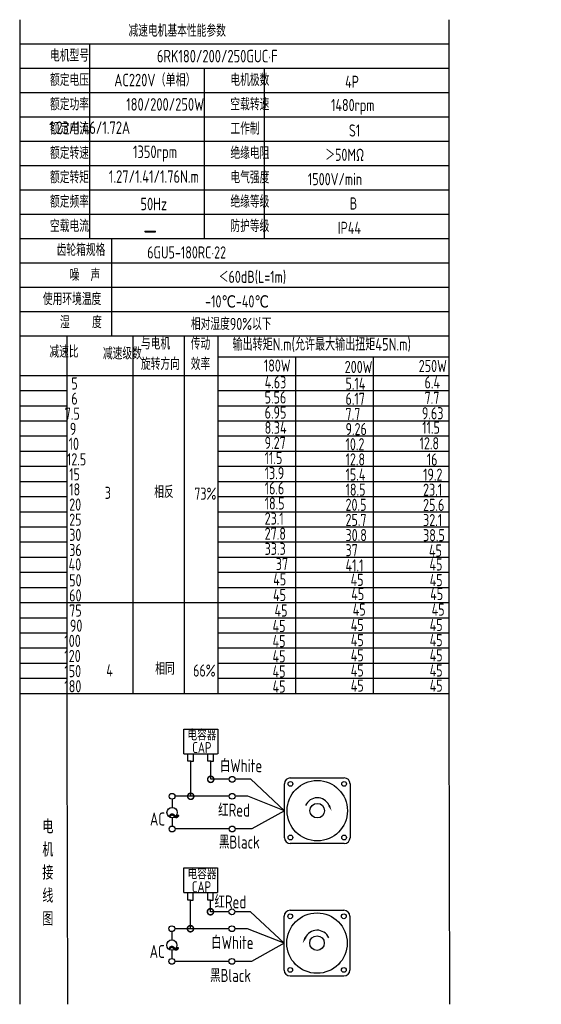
# Model space of a CAD drawing. Header units: inches. Extents: x 331 to 12887, y -474 to 4488.
# Tile 1 of 122: x 2111 to 2481, y -474 to 224. Entities that reach past the tile are written whole.
import ezdxf

# ---------------------------------------------------------------- set-up
doc = ezdxf.new("R2010")
doc.units = ezdxf.units.IN
doc.header["$LTSCALE"] = 10
doc.header["$MEASUREMENT"] = 0
for name, color, linetype in [('1轮廓实线层', 7, 'Continuous'), ('2细线层', 4, 'Continuous'), ('6文字层', 3, 'Continuous'), ('7标注层', 4, 'Continuous')]:
    doc.layers.add(name, color=color, linetype=linetype)
doc.styles.add('PC_TEXTSTYLE', font='isocp.shx', dxfattribs={"width": 0.8, "bigfont": 'HZFS.SHX'})
doc.styles.add('TH_GBDIM', font='romans.shx', dxfattribs={"width": 0.8, "bigfont": 'gbcbig.shx'})
doc.dimstyles.new('角度标注', dxfattribs={"dimtxt": 3.5, "dimasz": 3, "dimexe": 2, "dimexo": 0, "dimgap": 1, "dimtad": 1, "dimtih": 1, "dimtoh": 1, "dimdsep": 46, "dimtxsty": 'PC_TEXTSTYLE', "dimsah": 1, "dimcen": 0.09, "dimclrd": 4, "dimclrt": 3, "dimadec": 0, "dimazin": 0, "dimtfac": 0.7, "dimtmove": 0, "dimatfit": 0, "dimfxl": 1, "dimtzin": 0, "dimarcsym": 0})

# ---------------------------------------------------------------- blocks, each defined once
blk = doc.blocks.new('_DotSmall')
at = {"color": 0, "linetype": 'ByBlock', "const_width": 0.5}
blk.add_lwpolyline([(-0.0625, 0, 1), (0.0625, 0, 1)], format="xyb", close=True, dxfattribs=at)
blk = doc.blocks.new('*D366')
at = {"layer": '7标注层', "color": 0, "lineweight": -2, "transparency": 16777216}
for p, q in [((2822.45, -156.75), (2840.26, -156.75)), ((2805.87, -204.17), (2816.3, -214.6))]:
    blk.add_line(p, q, dxfattribs=at)
at = {"layer": '7标注层', "color": 4, "lineweight": -2, "transparency": 16777216}
for start, end in [(340.38496, 357.48725), (317.51275, 334.55351)]:
    blk.add_arc((2758.45, -156.75), 79.81, start, end, dxfattribs=at)
at = {"layer": '7标注层', "color": 4, "transparency": 16777216}
for points in [[(2837.6, -160.24), (2838.77, -160.26), (2838.26, -156.75)], [(2817.73, -211.06), (2816.89, -210.25), (2814.89, -213.19)]]:
    blk.add_solid(points, dxfattribs=at)
at = {"layer": 'Defpoints', "color": 0, "transparency": 16777216}
for p in [(2439.17, -156.75), (2758.45, -156.75), (2822.45, -156.75), (2827.57, -196.66), (2805.87, -204.17)]:
    blk.add_point(p, dxfattribs=at)
at = {"layer": '7标注层', "color": 3, "transparency": 16777216, "insert": (2832.19, -187.29), "char_height": 5.5, "attachment_point": 5, "style": 'TH_GBDIM'}
blk.add_mtext('45°', dxfattribs=at)

msp = doc.modelspace()

# ---------------------------------------------------------------- linework, layer by layer
at = {"layer": '1轮廓实线层'}
for p, q in [((2110.50536, 224.43373), (2110.50536, 40.7991)), ((2110.50536, 224.43373), (2110.50536, 34.36924)), ((2415.14688, 224.43373), (2415.14688, -267.1841)), ((2110.50536, 36.87034), (2110.50536, -298.05139)), ((2110.50536, 30.30292), (2110.50536, -316.34589)), ((2110.50536, -250.55274), (2110.50536, -474.43742)), ((2110.50536, -267.18411), (2110.50536, -474.43742)), ((2415.14688, -267.18411), (2415.49018, -474.43741))]:
    msp.add_line(p, q, dxfattribs=at)
at = {"layer": '1轮廓实线层', "color": 4}
for p, q in [((2251.33103, -14.85166), (2415.14688, -14.85166)), ((2306.33105, -14.85167), (2306.33105, -253.76258)), ((2361.33105, -14.85167), (2361.33105, -253.76258)), ((2251.33103, -28.06389), (2298.53767, -28.06389)), ((2144.08426, -253.76257), (2415.1469, -253.76258))]:
    msp.add_line(p, q, dxfattribs=at)
at = {"layer": '2细线层'}
for p, q in [((2415.14688, 207.15514), (2110.50536, 207.15514)), ((2160.01434, 207.15514), (2160.01434, 68.92642)), ((2415.14688, 189.87655), (2110.50536, 189.87655)), ((2241.39417, 189.87655), (2241.39417, 68.92642)), ((2284.01289, 189.87655), (2284.01289, 68.92642)), ((2415.14688, 172.59796), (2110.50536, 172.59796)), ((2415.14688, 155.31937), (2110.50536, 155.31937)), ((2415.14688, 138.04078), (2110.50536, 138.04078)), ((2415.14688, 120.76219), (2110.50536, 120.76219)), ((2415.14688, 103.4836), (2110.50536, 103.4836)), ((2415.14688, 86.20501), (2110.50536, 86.20501)), ((2415.14688, 68.92642), (2110.50536, 68.92642)), ((2175.72205, 68.92642), (2175.72205, -0.18794)), ((2415.14688, 51.64783), (2110.50536, 51.64783)), ((2415.14688, 34.36924), (2110.50536, 34.36924)), ((2415.14688, 34.36924), (2110.50536, 34.36924)), ((2415.14688, 17.09065), (2110.50536, 17.09065)), ((2415.14688, 17.09065), (2110.50536, 17.09065)), ((2322.23691, -0.18794), (2110.50536, -0.18794)), ((2415.14688, -0.18794), (2110.50536, -0.18794)), ((2144.08426, -286.00523), (2144.08426, -0.18794)), ((2191.00737, -253.76257), (2191.00737, -0.18794)), ((2227.49721, -253.76257), (2227.49721, -0.18794)), ((2251.33103, -253.76257), (2251.33103, -0.18794)), ((2110.50536, -28.06389), (2415.14688, -28.06389)), ((2110.50536, -38.81144), (2144.08426, -38.81144)), ((2251.33103, -38.81144), (2415.14688, -38.81144)), ((2110.50536, -49.559), (2144.08426, -49.559)), ((2251.33103, -49.559), (2415.14688, -49.559)), ((2110.50536, -60.30655), (2144.08426, -60.30655)), ((2251.33103, -60.30655), (2415.14688, -60.30655)), ((2110.50536, -71.05411), (2144.08426, -71.05411)), ((2251.33103, -71.05411), (2415.14688, -71.05411)), ((2110.50536, -81.80167), (2144.08426, -81.80167)), ((2251.33103, -81.80167), (2415.14688, -81.80167)), ((2110.50536, -92.54922), (2144.08426, -92.54922)), ((2251.33103, -92.54922), (2415.14688, -92.54922)), ((2110.50536, -103.29678), (2144.08426, -103.29678)), ((2251.33103, -103.29678), (2415.14688, -103.29678)), ((2110.50536, -114.04434), (2144.08426, -114.04434)), ((2251.33103, -114.04434), (2415.14688, -114.04434)), ((2110.50536, -124.79189), (2144.08426, -124.79189)), ((2251.33103, -124.79189), (2415.14688, -124.79189)), ((2110.50536, -135.53945), (2144.08426, -135.53945)), ((2251.33103, -135.53945), (2415.14688, -135.53945)), ((2110.50536, -146.287), (2144.08426, -146.287)), ((2251.33103, -146.287), (2415.14688, -146.287)), ((2110.50536, -157.03456), (2144.08426, -157.03456)), ((2251.33103, -157.03456), (2415.14688, -157.03456)), ((2110.50536, -167.78212), (2144.08426, -167.78212)), ((2251.33103, -167.78212), (2415.14688, -167.78212)), ((2110.50536, -178.52967), (2144.08426, -178.52967)), ((2251.33103, -178.52967), (2415.14688, -178.52967)), ((2110.50536, -189.27723), (2251.33103, -189.27723)), ((2251.33103, -189.27723), (2415.14688, -189.27723)), ((2110.50536, -200.02478), (2144.08426, -200.02478)), ((2251.33103, -200.02478), (2415.14688, -200.02478)), ((2110.50536, -210.77234), (2144.08426, -210.77234)), ((2251.33103, -210.77234), (2415.14688, -210.77234)), ((2110.50536, -221.5199), (2144.08426, -221.5199)), ((2251.33103, -221.5199), (2415.14688, -221.5199)), ((2110.50536, -232.26745), (2144.08426, -232.26745)), ((2251.33103, -232.26745), (2415.14688, -232.26745)), ((2110.50536, -243.01501), (2144.08426, -243.01501)), ((2251.33103, -243.01501), (2415.14688, -243.01501)), ((2110.50536, -253.76257), (2144.08426, -253.76257)), ((2251.33103, -253.76257), (2415.14688, -253.76257)), ((2251.33107, -253.76257), (2415.14692, -253.76257)), ((2227.08547, -296.67325), (2227.08547, -279.05307)), ((2227.08547, -279.05307), (2251.06382, -279.05307)), ((2251.06382, -279.05307), (2251.06382, -296.67325)), ((2144.58028, -474.43741), (2144.08426, -286.00523)), ((2227.08547, -296.67325), (2250.9676, -296.67325)), ((2229.89649, -301.94685), (2229.89649, -296.67325)), ((2233.76949, -301.94685), (2233.76949, -296.67325)), ((2244.09614, -301.93435), (2244.09614, -296.66076)), ((2247.96913, -301.93435), (2247.96913, -296.66076)), ((2231.88895, -301.94685), (2229.89649, -301.94685)), ((2231.83299, -301.94685), (2233.82545, -301.94685)), ((2231.88895, -326.79007), (2231.88895, -301.94685)), ((2246.08859, -301.93435), (2244.09614, -301.93435)), ((2246.03263, -301.93435), (2248.02509, -301.93435)), ((2246.08859, -314.74676), (2246.08859, -301.88284)), ((2259.20041, -314.74676), (2246.08859, -314.74676)), ((2274.59602, -314.74676), (2263.35026, -314.74676)), ((2298.40386, -337.01958), (2274.59602, -314.74676)), ((2259.21005, -326.79007), (2231.88895, -326.79007)), ((2298.40386, -337.01958), (2275.31701, -349.98855)), ((2259.20041, -349.98855), (2220.80742, -349.98855)), ((2275.31701, -349.98855), (2263.35026, -349.98855)), ((2226.947, -395.16134), (2226.947, -377.54115)), ((2226.947, -377.54115), (2250.92536, -377.54115)), ((2250.92536, -377.54115), (2250.92536, -395.16134)), ((2226.947, -395.16134), (2250.82914, -395.16134)), ((2229.75803, -400.43493), (2229.75803, -395.16134)), ((2233.63102, -400.43493), (2233.63102, -395.16134)), ((2243.95767, -400.42244), (2243.95767, -395.14884)), ((2247.83066, -400.42244), (2247.83066, -395.14884)), ((2231.75048, -400.43493), (2229.75803, -400.43493)), ((2231.69452, -420.78021), (2231.69452, -400.43493)), ((2231.69452, -400.43493), (2233.68698, -400.43493)), ((2245.95012, -400.42244), (2243.95767, -400.42244)), ((2245.89417, -400.42244), (2247.88662, -400.42244)), ((2245.89417, -408.7369), (2245.89417, -400.43306)), ((2259.00598, -408.7369), (2245.89417, -408.7369)), ((2274.40159, -408.7369), (2263.15584, -408.7369)), ((2298.20943, -431.00972), (2274.40159, -408.7369)), ((2259.01562, -420.78021), (2231.69452, -420.78021)), ((2298.20943, -431.00972), (2275.12259, -443.97869)), ((2259.00598, -443.97869), (2220.613, -443.97869)), ((2275.12259, -443.97869), (2263.15584, -443.97869)), ((2302.34984, -454.29949), (2340.64857, -454.29949))]:
    msp.add_line(p, q, dxfattribs=at)
at = {"layer": '2细线层', "color": 4}
for p, q in [((2302.54426, -313.72981), (2340.84299, -313.72981)), ((2298.40386, -356.16895), (2298.40386, -317.87021)), ((2344.9834, -317.87021), (2344.9834, -356.16895)), ((2340.84299, -360.30935), (2302.54426, -360.30935)), ((2304.2402, -360.30935), (2302.54426, -360.30935)), ((2298.20943, -450.15908), (2298.20943, -411.86035)), ((2302.34984, -407.71995), (2340.64857, -407.71995)), ((2344.78897, -411.86035), (2344.78897, -450.15908))]:
    msp.add_line(p, q, dxfattribs=at)
at = {"layer": '2细线层'}
for points in [[(2329.99952, -333.14648, 0, 0, 0), (2329.99952, -333.14648, 1.55265, 0, 0), (2331.85832, -337.13271, 0, 0, 0)], [(2313.19331, -427.13662, 0, 0, 0), (2313.19331, -427.13662, 1.55265, 0, 0), (2311.3345, -431.12285, 0, 0, 0)]]:
    msp.add_lwpolyline(points, format="xyseb", dxfattribs=at)
for centre in [(2261.27534, -314.74676), (2218.64192, -326.79007), (2261.28497, -326.79007), (2218.67614, -349.98855), (2261.27534, -349.98855), (2261.08091, -408.7369), (2218.44749, -420.78021), (2261.09055, -420.78021), (2218.48172, -443.97869), (2261.08091, -443.97869)]:
    msp.add_circle(centre, 2.07493, dxfattribs=at)
at = {"layer": '2细线层', "color": 4}
for centre, radius in [((2321.69363, -337.01958), 21.43476), ((2302.66353, -317.98948), 1.68204), ((2340.72373, -317.98948), 1.68204), ((2321.69363, -337.01958), 5.1755), ((2302.66353, -356.04968), 1.68204), ((2340.72373, -356.04968), 1.68204), ((2321.4992, -431.00972), 21.43476), ((2302.4691, -411.97962), 1.68204), ((2340.5293, -411.97962), 1.68204), ((2321.4992, -431.00972), 5.1755), ((2302.4691, -450.03981), 1.68204), ((2340.5293, -450.03981), 1.68204)]:
    msp.add_circle(centre, radius, dxfattribs=at)
for centre, start, end in [((2302.54426, -317.87021), 90, 180), ((2340.84299, -317.87021), 0, 90), ((2302.54426, -356.16895), 180, 270), ((2340.84299, -356.16895), 270, 0), ((2302.34984, -411.86035), 90, 180), ((2340.64857, -411.86035), 0, 90), ((2302.34984, -450.15908), 180, 270), ((2340.64857, -450.15908), 270, 0)]:
    msp.add_arc(centre, 4.1404, start, end, dxfattribs=at)
at = {"layer": '2细线层'}
for centre in [(2321.69363, -337.01958), (2321.4992, -431.00972)]:
    msp.add_arc(centre, 9.16453, 25, 156.22351377, dxfattribs=at)
at = {"layer": '7标注层'}
for p, q in [((2231.88895, -326.79007), (2220.71685, -326.79007)), ((2272.46548, -326.79007), (2263.3599, -326.79007)), ((2298.40386, -337.01958), (2272.46548, -326.79007)), ((2218.66415, -328.86488), (2218.66785, -334.73897)), ((2218.67244, -342.03953), (2218.67614, -347.91362)), ((2218.46972, -422.85502), (2218.47342, -428.72911)), ((2231.69452, -420.78021), (2220.52242, -420.78021)), ((2272.27105, -420.78021), (2263.16548, -420.78021)), ((2298.20943, -431.00972), (2272.27105, -420.78021)), ((2218.47802, -436.02967), (2218.48172, -441.90376))]:
    msp.add_line(p, q, dxfattribs=at)
for centre in [(2218.67015, -338.38925), (2218.47572, -432.37939)]:
    msp.add_circle(centre, 3.65028, dxfattribs=at)

# ---------------------------------------------------------------- block references
at = {"layer": '2细线层'}
for p, xscale, yscale, zscale, rotation in [((2246.08859, -314.74676), 8.74429657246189, 8.74429657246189, 8.74429657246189, 0.05529606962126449), ((2231.88895, -326.79007), 8.74429657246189, 8.74429657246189, 8.74429657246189, 0.05529606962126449), ((2245.89417, -408.7369), 8.744296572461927, 8.744296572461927, 8.744296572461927, 0.05529606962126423), ((2231.69452, -420.78021), 8.744296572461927, 8.744296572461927, 8.744296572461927, 0.05529606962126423)]:
    msp.add_blockref('_DotSmall', p, dxfattribs=dict(at, xscale=xscale, yscale=yscale, zscale=zscale, rotation=rotation))

# ---------------------------------------------------------------- texts
at = {"layer": '6文字层', "style": 'PC_TEXTSTYLE'}
for s, insert, char_height, width, attachment_point in [('{\\C3;减速电机基本性能参数}', (2187.7165, 220.94569), 8.6392949, 100.8014328, 1), ('{\\C3;         电机型号 }', (2096.46398, 203.29197), 8.6392949, 100.8014328, 1), ('\\pi4.2722;{\\C3;      6RK180/200/250GUC·F}', (2179.20137, 203.0196), 8.9106116, 123.6015543, 1), ('{\\C3;         额定电压}', (2096.46398, 186.01338), 8.6392949, 100.8014328, 1), ('{\\C3;       AC220V（单相）}', (2149.09335, 186.05103), 8.9106116, 103.9670977, 1), ('{\\C3;         电机极数}', (2224.47872, 186.01338), 8.6392949, 100.8014328, 1), ('{\\C3;         4P}', (2305.89967, 184.68723), 8.6392949, 100.8014328, 1), ('{\\C3;         额定功率}', (2096.46398, 168.73479), 8.6392949, 100.8014328, 1), ('{\\C3;             180/200/250W}', (2133.09489, 168.76482), 8.9106116, 116.2842191, 1), ('{\\C3;         空载转速}', (2224.47872, 168.73479), 8.6392949, 100.8014328, 1), ('{\\C3;          1480rpm}', (2291.96366, 168.15878), 8.6392949, 100.8014328, 1), ('{\\C3;         额定电流}', (2096.46398, 151.4562), 8.6392949, 100.8014328, 1), ('{\\C3;              1.23/1.46/1.72A}', (2131.41292, 152.25526), 8.9106116, 103.9670977, 1), ('{\\C3;         工作制}', (2224.47872, 151.4562), 8.6392949, 100.8014328, 1), ('{\\C3;           S1}', (2300.69313, 150.13005), 8.6392949, 100.8014328, 1), ('{\\C3;         额定转速}', (2096.46398, 134.17761), 8.6392949, 100.8014328, 1), ('{\\C3;       1350rpm}', (2162.3671, 135.13109), 8.9106116, 103.9670977, 1), ('{\\C3;         绝缘电阻}', (2224.47872, 134.17761), 8.6392949, 100.8014328, 1), ('{\\C3;       ＞50MΩ}', (2299.71691, 132.85146), 8.6392949, 100.8014328, 1), ('{\\C3;         额定转矩}', (2096.46398, 116.89902), 8.6392949, 100.8014328, 1), ('{\\C3;       1.27/1.41/1.76N.m}', (2145.30581, 117.54248), 8.9106116, 103.9670977, 1), ('{\\C3;         电气强度}', (2224.47872, 116.89902), 8.6392949, 100.8014328, 1), ('{\\C3;  1500V/min}', (2307.13922, 115.57287), 8.6392949, 100.8014328, 1), ('{\\C3;         额定频率}', (2096.46398, 99.62043), 8.6392949, 100.8014328, 1), ('{\\C3;        50Hz}', (2163.59037, 98.06872), 8.9106116, 103.9670977, 1), ('{\\C3;         绝缘等级}', (2224.47872, 99.62043), 8.6392949, 100.8014328, 1), ('{\\C3;          B}', (2305.24884, 98.29428), 8.6392949, 100.8014328, 1), ('{\\C3;         空载电流}', (2096.46398, 82.34184), 8.6392949, 100.8014328, 1), ('{\\C3;         防护等级}', (2224.47872, 82.34184), 8.6392949, 100.8014328, 1), ('{\\C3;         IP44}', (2300.69313, 81.01569), 8.6392949, 100.8014328, 1), ('{\\C3;        \\H1.6708x;—}', (2166.6225, 82.73065), 8.6392949, 100.8014328, 1), ('{\\C3;              齿轮箱规格}', (2081.39849, 65.37199), 8.6392949, 100.8014328, 1), ('{\\C3;             6GU5-180RC·22}', (2201.00937, 63.56779), 8.6392949, 100.8014328, 1), ('{\\C3;              噪  声}', (2090.61437, 47.55675), 8.6392949, 100.8014328, 1), ('{\\C3;              ＜60dB(L=1m)}', (2196.46307, 46.23629), 8.6392949, 100.8014328, 1), ('{\\C3;       使用环境温度}', (2099.2984, 30.50607), 8.6392949, 100.8014328, 1), ('{\\C3;       -10℃-40℃}', (2214.45159, 28.78843), 8.6392949, 100.8014328, 1), ('{\\C3;           湿    度}', (2095.66508, 14.05027), 8.6392949, 100.8014328, 1), ('{\\C3;      相对湿度90%以下}', (2208.26883, 12.81975), 8.6392949, 100.8014328, 1), ('{\\C3;与电机\\P旋转方向}', (2196.54757, -1.12762), 8.639295, 100.8014328, 1), ('{\\C3;              减速比}', (2076.25901, -6.89851), 8.6392949, 100.8014328, 1), ('{\\C3;              减速级数}', (2114.23978, -8.1516), 8.6392949, 100.8014328, 1), ('{\\C3;传动\\P效率}', (2231.90844, -1.21814), 8.639295, 100.8014328, 1), ('{\\C3;输出转矩N.m(允许最大输出扭矩45N.m)}', (2261.53942, -1.55529), 8.9106116, 155.0048372, 1), ('{\\C3;                180W}', (2220.56341, -16.74379), 8.6392949, 100.8014328, 1), ('{\\C3;                200W}', (2277.94719, -17.71943), 8.6392949, 100.8014328, 1), ('{\\C3;                250W}', (2330.48751, -17.03745), 8.6392949, 100.8014328, 1), ('{\\C3;                   5}', (2072.07393, -29.42161), 8.6392949, 100.8014328, 1), ('{\\C3;                4.63}', (2221.12616, -28.61094), 8.6392949, 100.8014328, 1), ('{\\C3;                5.14}', (2278.50994, -29.58658), 8.6392949, 100.8014328, 1), ('{\\C3;                6.4}', (2334.61278, -28.71726), 8.6392949, 100.8014328, 1), ('{\\C3;                   6}', (2072.07393, -40.16916), 8.6392949, 100.8014328, 1), ('{\\C3;                5.56}', (2221.12616, -39.35849), 8.6392949, 100.8014328, 1), ('{\\C3;                6.17}', (2278.50994, -40.33414), 8.6392949, 100.8014328, 1), ('{\\C3;                7.7}', (2334.61278, -39.65212), 8.6392949, 100.8014328, 1), ('{\\C3;                  7.5}', (2071.31583, -50.91672), 8.6392949, 100.8014328, 1), ('{\\C3;                6.95}', (2221.12616, -50.10605), 8.6392949, 100.8014328, 1), ('{\\C3;                7.7}', (2278.50994, -51.08169), 8.6392949, 100.8014328, 1), ('{\\C3;                9.63}', (2332.73775, -50.58705), 8.6392949, 100.8014328, 1), ('{\\C3;                  9}', (2074.95557, -61.66428), 8.6392949, 100.8014328, 1), ('{\\C3;                8.34}', (2221.12616, -60.85361), 8.6392949, 100.8014328, 1), ('{\\C3;                9.26}', (2278.50994, -61.82925), 8.6392949, 100.8014328, 1), ('{\\C3;                11.5}', (2332.92529, -60.77259), 8.6392949, 100.8014328, 1), ('{\\C3;                   10}', (2070.15165, -72.28177), 8.6392949, 100.8014328, 1), ('{\\C3;                9.27}', (2221.12616, -71.60116), 8.6392949, 100.8014328, 1), ('{\\C3;                10.2}', (2278.50994, -72.57681), 8.6392949, 100.8014328, 1), ('{\\C3;                12.8}', (2331.05026, -71.89482), 8.6392949, 100.8014328, 1), ('{\\C3;                   12.5}', (2068.94953, -83.2933), 8.6392949, 100.8014328, 1), ('{\\C3;                11.5}', (2221.12616, -82.34872), 8.6392949, 100.8014328, 1), ('{\\C3;                12.8}', (2278.50994, -83.32436), 8.6392949, 100.8014328, 1), ('{\\C3;                16}', (2336.17607, -83.40112), 8.6392949, 100.8014328, 1), ('{\\C3;                   15}', (2070.55775, -93.90694), 8.6392949, 100.8014328, 1), ('{\\C3;                13.9}', (2221.12616, -93.09628), 8.6392949, 100.8014328, 1), ('{\\C3;                15.4}', (2278.50994, -94.07192), 8.6392949, 100.8014328, 1), ('{\\C3;                19.2}', (2333.55685, -94.16054), 8.6392949, 100.8014328, 1), ('{\\C3;                   18}', (2070.55775, -104.6545), 8.6392949, 100.8014328, 1), ('{\\C3;                16.6}', (2221.12616, -103.84383), 8.6392949, 100.8014328, 1), ('{\\C3;                18.5}', (2278.50994, -104.81947), 8.6392949, 100.8014328, 1), ('{\\C3;                23.1}', (2333.55685, -104.9081), 8.6392949, 100.8014328, 1), ('{\\C3;     3}', (2151.11913, -107.0617), 8.6392949, 100.8014328, 1), ('{\\C3;     相反}', (2186.20545, -106.44887), 8.6392949, 100.8014328, 1), ('{\\C3;  73%}', (2226.47134, -107.65369), 8.6392949, 100.8014328, 1), ('{\\C3;                   20}', (2070.55775, -115.40206), 8.6392949, 100.8014328, 1), ('{\\C3;                18.5}', (2221.12616, -114.59139), 8.6392949, 100.8014328, 1), ('{\\C3;                20.5}', (2278.50994, -115.56703), 8.6392949, 100.8014328, 1), ('{\\C3;                25.6}', (2333.55685, -115.65566), 8.6392949, 100.8014328, 1), ('{\\C3;                23.1}', (2221.12616, -125.33894), 8.6392949, 100.8014328, 1), ('{\\C3;                   25}', (2070.55775, -126.14961), 8.6392949, 100.8014328, 1), ('{\\C3;                25.7}', (2278.50994, -126.31459), 8.6392949, 100.8014328, 1), ('{\\C3;                32.1}', (2333.55685, -126.40321), 8.6392949, 100.8014328, 1), ('{\\C3;                   30}', (2070.55775, -136.89717), 8.6392949, 100.8014328, 1), ('{\\C3;                27.8}', (2221.12616, -136.0865), 8.6392949, 100.8014328, 1), ('{\\C3;                30.8}', (2278.50994, -137.06214), 8.6392949, 100.8014328, 1), ('{\\C3;                38.5}', (2333.55685, -137.15077), 8.6392949, 100.8014328, 1), ('{\\C3;                33.3}', (2221.12616, -146.83406), 8.6392949, 100.8014328, 1), ('{\\C3;                   36}', (2070.55775, -147.64473), 8.6392949, 100.8014328, 1), ('{\\C3;                37}', (2278.50994, -147.8097), 8.6392949, 100.8014328, 1), ('{\\C3;                45}', (2337.73016, -148.06796), 8.6392949, 100.8014328, 1), ('{\\C3;                   40}', (2070.1624, -157.91331), 8.6392949, 100.8014328, 1), ('{\\C3;                  37}', (2221.12616, -157.58161), 8.6392949, 100.8014328, 1), ('{\\C3;                41.1}', (2278.50994, -158.55726), 8.6392949, 100.8014328, 1), ('{\\C3;                45}', (2338.08505, -157.90128), 8.6392949, 100.8014328, 1), ('{\\C3;                   50}', (2070.55775, -169.13984), 8.6392949, 100.8014328, 1), ('{\\C3;                45}', (2227.19977, -168.49773), 8.6392949, 100.8014328, 1), ('{\\C3;                45}', (2282.13773, -168.84805), 8.6392949, 100.8014328, 1), ('{\\C3;                45}', (2338.24403, -169.04488), 8.6392949, 100.8014328, 1), ('{\\C3;                   60}', (2070.55775, -179.88739), 8.6392949, 100.8014328, 1), ('{\\C3;                45}', (2227.10149, -179.57606), 8.6392949, 100.8014328, 1), ('{\\C3;                45}', (2282.59892, -178.87819), 8.6392949, 100.8014328, 1), ('{\\C3;                45}', (2338.59892, -178.87819), 8.6392949, 100.8014328, 1), ('{\\C3;                   75}', (2070.55775, -190.63495), 8.6392949, 100.8014328, 1), ('{\\C3;                 45}', (2224.17847, -190.62794), 8.6392949, 100.8014328, 1), ('{\\C3;                 45}', (2279.6759, -189.93007), 8.6392949, 100.8014328, 1), ('{\\C3;                 45}', (2335.6759, -189.93007), 8.6392949, 100.8014328, 1), ('{\\C3;                   90}', (2071.09107, -201.38251), 8.6392949, 100.8014328, 1), ('{\\C3;                45}', (2226.73503, -201.60893), 8.6392949, 100.8014328, 1), ('{\\C3;                45}', (2282.23246, -200.91107), 8.6392949, 100.8014328, 1), ('{\\C3;                45}', (2338.23246, -200.91107), 8.6392949, 100.8014328, 1), ('{\\C3;                  100}', (2071.09107, -212.13006), 8.6392949, 100.8014328, 1), ('{\\C3;                45}', (2226.73503, -212.35649), 8.6392949, 100.8014328, 1), ('{\\C3;                45}', (2282.23246, -211.65862), 8.6392949, 100.8014328, 1), ('{\\C3;                45}', (2338.23246, -211.65862), 8.6392949, 100.8014328, 1), ('{\\C3;                  120}', (2071.09107, -222.87762), 8.6392949, 100.8014328, 1), ('{\\C3;                45}', (2226.73268, -223.10404), 8.6392949, 100.8014328, 1), ('{\\C3;                45}', (2282.2301, -222.40618), 8.6392949, 100.8014328, 1), ('{\\C3;                45}', (2338.2301, -222.40618), 8.6392949, 100.8014328, 1), ('{\\C3;     相同}', (2186.9297, -231.88374), 8.6392949, 100.8014328, 1), ('{\\C3;                  150}', (2071.09107, -233.62517), 8.6392949, 100.8014328, 1), ('{\\C3;     4}', (2152.19775, -233.0394), 8.6392949, 100.8014328, 1), ('{\\C3;   66%}', (2221.69388, -233.2242), 8.6392949, 100.8014328, 1), ('{\\C3;                45}', (2226.73268, -233.8516), 8.6392949, 100.8014328, 1), ('{\\C3;                45}', (2282.2301, -233.15373), 8.6392949, 100.8014328, 1), ('{\\C3;                45}', (2338.2301, -233.15373), 8.6392949, 100.8014328, 1), ('{\\C3;                  180}', (2071.09107, -244.37273), 8.6392949, 100.8014328, 1), ('{\\C3;                45}', (2226.73268, -244.59916), 8.6392949, 100.8014328, 1), ('{\\C3;                45}', (2282.2301, -243.90129), 8.6392949, 100.8014328, 1), ('{\\C3;                45}', (2338.2301, -243.90129), 8.6392949, 100.8014328, 1), ('\\pi1.0125;电容器', (2228.5447, -279.41761), 7.7649431, 41.7504704, 1), ('\\pi5.2738;CAP', (2227.67498, -288.32646), 7.7649431, 23.8821336, 1), ('白White', (2252.60577, -300.44815), 9.224752, 31.785752, 1), ('\\pi0.16814;红Red', (2251.18848, -331.98124), 9.2247524, 23.5926245, 1), ('{\\C3;     电\\P     机\\P     接\\P     线\\P     图}', (2119.2752, -343.38232), 9.8173806, 193.4046075, 2), ('\\pi0.18968;~', (2215.37323, -331.76273), 18.6544994, 6.3488083, 1), ('\\pi3.501;AC', (2199.43345, -338.32219), 9.2247524, 16.5956909, 1), ('黑Black', (2251.94602, -354.66819), 9.224752, 33.065119, 1), ('\\pi1.0125;电容器', (2228.63705, -377.94729), 7.7649431, 35.9317392, 1), ('\\pi5.2738;CAP', (2227.4084, -387.15811), 7.7649431, 23.8821336, 1), ('\\pi0.16814;红Red', (2248.5757, -397.1541), 9.2247524, 23.5926245, 1), ('白White', (2246.44064, -425.9585), 9.224752, 35.7276871, 1), ('\\pi0.18968;~', (2215.17881, -425.75286), 18.6544994, 6.3488083, 1), ('\\pi3.501;AC', (2199.23903, -432.31233), 9.2247524, 16.5956909, 1), ('黑Black', (2245.64711, -449.36343), 9.224752, 34.6490095, 1)]:
    msp.add_mtext(s, dxfattribs=dict(at, insert=insert, char_height=char_height, width=width, attachment_point=attachment_point))

# ---------------------------------------------------------------- dimensions: what is measured, and where the dimension line sits
at = {"layer": '7标注层'}
dim = msp.add_angular_dim_2l(base=(2827.57035, -196.65604), line1=((2822.4499, -156.74933), (2439.17376, -156.74933)), line2=((2758.4499, -156.74933), (2805.87107, -204.1705)), dimstyle='角度标注', override={"dimtxt": 5.5, "dimasz": 3.5, "dimdec": 0, "dimtxsty": 'TH_GBDIM', "dimazin": 2}, dxfattribs=at)
dim.commit()
dim.dimension.update_dxf_attribs({"geometry": '*D366', "text_midpoint": (2832.18789, -187.29261)})

doc.saveas('drawing.dxf')
